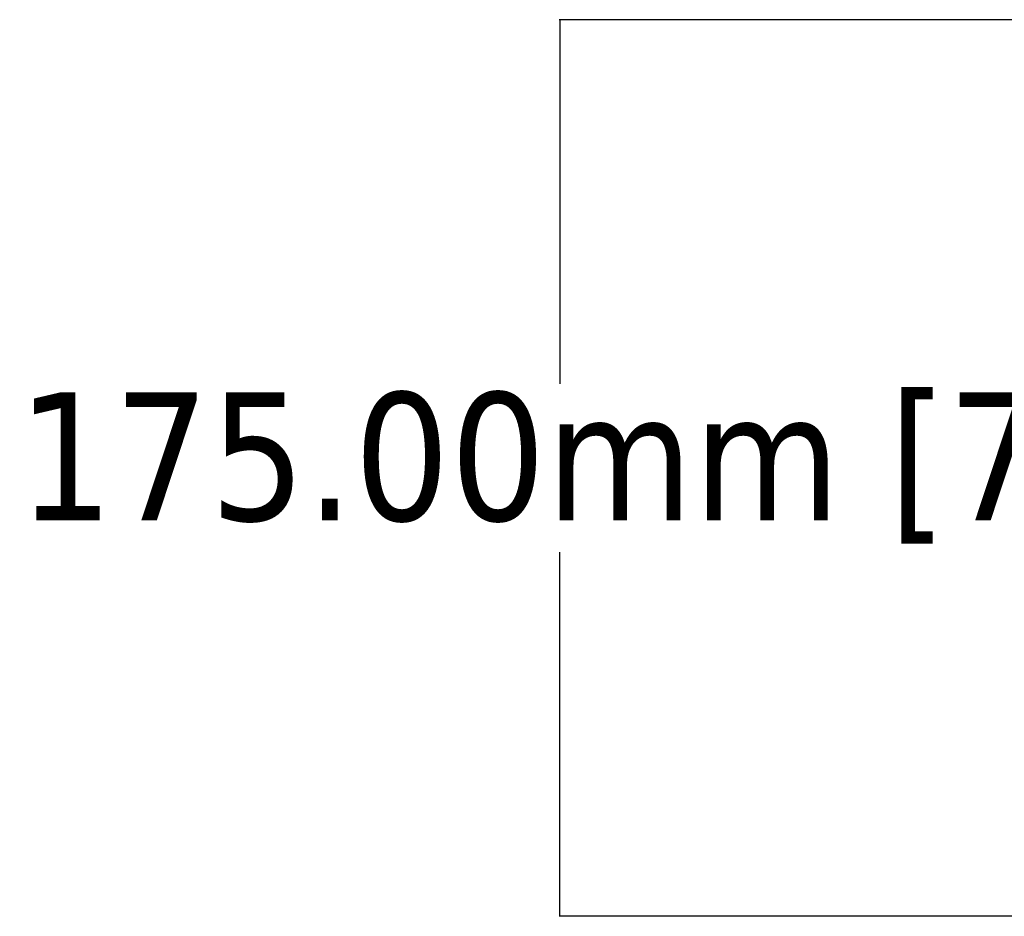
# Model space of a CAD drawing. Header units: millimetres. Extents: x -1892 to -1133, y 1465 to 1884.
# Tile 1 of 48: x -1892 to -1700, y 1505 to 1680. Entities that reach past the tile are written whole.
import ezdxf

# ---------------------------------------------------------------- set-up
doc = ezdxf.new("R2010")
doc.units = ezdxf.units.MM
doc.styles.get("Standard").update_dxf_attribs({"font": 'tahoma.ttf'})
doc.dimstyles.get("Standard").update_dxf_attribs({"dimtxt": 25, "dimasz": 0.18, "dimexe": 0.18, "dimexo": 0.0625, "dimgap": 0.09, "dimtad": 0, "dimtih": 1, "dimtoh": 1, "dimzin": 0, "dimdsep": 46, "dimtxsty": 'Standard', "dimcen": 0.09, "dimadec": 0, "dimazin": 0, "dimtfac": 1, "dimtofl": 0, "dimtmove": 0, "dimatfit": 3, "dimfxl": 1, "dimtolj": 1, "dimtzin": 0, "dimarcsym": 0})

# ---------------------------------------------------------------- blocks, each defined once
blk = doc.blocks.new('*D7')
at = {"color": 0, "lineweight": -2, "transparency": 16777216}
for p, q in [((-1568.51, 1680.08), (-1786.76, 1680.08)), ((-1786.58, 1679.9), (-1786.58, 1609.02)), ((-1786.58, 1505.26), (-1786.58, 1576.14)), ((-1568.51, 1505.08), (-1786.76, 1505.08))]:
    blk.add_line(p, q, dxfattribs=at)
at = {"color": 0, "transparency": 16777216}
for points in [[(-1786.61, 1679.9), (-1786.55, 1679.9), (-1786.58, 1680.08)], [(-1786.61, 1505.26), (-1786.55, 1505.26), (-1786.58, 1505.08)]]:
    blk.add_solid(points, dxfattribs=at)
at = {"layer": 'Defpoints', "color": 0, "transparency": 16777216}
for p in [(-1568.45, 1680.08), (-1786.58, 1505.08), (-1568.45, 1505.08)]:
    blk.add_point(p, dxfattribs=at)
at = {"color": 0, "transparency": 16777216, "insert": (-1786.58, 1592.58), "char_height": 25, "attachment_point": 5}
blk.add_mtext('\\A1;175.00mm [7]', dxfattribs=at)

msp = doc.modelspace()

# ---------------------------------------------------------------- dimensions: what is measured, and where the dimension line sits
dim = msp.add_linear_dim(base=(-1786.583, 1505.079), p1=(-1568.45, 1680.079), p2=(-1568.45, 1505.079), angle=90, dimstyle='Standard', override={"dimpost": 'mm'})
dim.commit()
dim.dimension.update_dxf_attribs({"geometry": '*D7', "text_midpoint": (-1786.583, 1592.579)})

doc.saveas('drawing.dxf')
